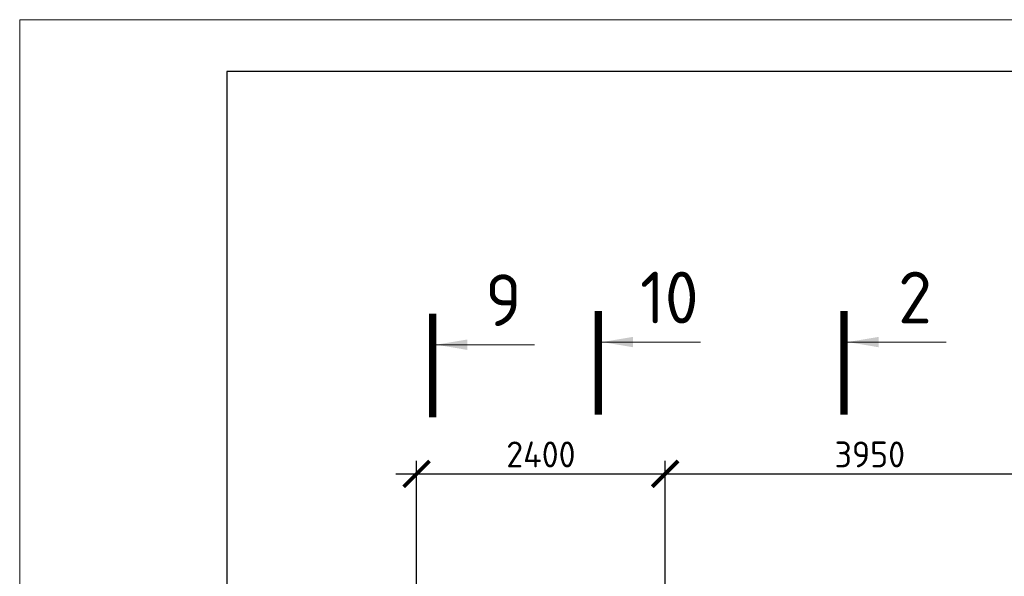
# Model space of a CAD drawing. Header units: millimetres. Extents: x 376598 to 1249954, y -318491 to -22134.
# Tile 137 of 256: x 577095 to 586600, y -114765 to -109390. Entities that reach past the tile are written whole.
import ezdxf

# ---------------------------------------------------------------- set-up
doc = ezdxf.new("R2010")
doc.units = ezdxf.units.MM
for name, color, linetype, lineweight in [('РАЗМЕРЫ', 1, 'Continuous', 9), ('ТОНКИЕ', 7, 'Continuous', 9), ('Узлы', 7, 'Continuous', 0)]:
    doc.layers.add(name, color=color, linetype=linetype, lineweight=lineweight)
doc.layers.add('ТОЛСТЫЕ_ОСНОВНЫЕ', color=6, linetype='Continuous')
doc.styles.add('GOST-2.304_Type-B', font='GOST_Common.ttf')
doc.dimstyles.new('СПДС', dxfattribs={"dimscale": 100, "dimtxt": 2.5, "dimasz": 2.5, "dimexe": 1.25, "dimexo": 0, "dimtad": 1, "dimdec": 0, "dimtxsty": 'GOST-2.304_Type-B', "dimblk": 'ARCHTICK', "dimcen": 2.5, "dimdle": 2, "dimadec": 0, "dimazin": 2, "dimtfac": 0.75, "dimtdec": 0, "dimtmove": 1, "dimatfit": 3, "dimfxl": 1, "dimtolj": 1, "dimarcsym": 1})

# ---------------------------------------------------------------- blocks, each defined once
blk = doc.blocks.new('*U2962')
at = {"layer": 'ТОЛСТЫЕ_ОСНОВНЫЕ', "color": 6}
blk.add_lwpolyline([(20, 5), (836, 5), (836, 589), (20, 589)], close=True, dxfattribs=at)
at = {"layer": 'ТОНКИЕ'}
blk.add_lwpolyline([(0, 0), (841, 0), (841, 594), (0, 594)], close=True, dxfattribs=at)
blk = doc.blocks.new('_ArchTick')
at = {"color": 0, "linetype": 'ByBlock', "const_width": 0.15}
blk.add_lwpolyline([(-0.5, -0.5), (0.5, 0.5)], dxfattribs=at)
blk = doc.blocks.new('*D1244')
at = {"layer": 'DEFPOINTS', "color": 0, "lineweight": 0, "transparency": 16777216}
for p in [(583326.9, -113775.7), (583326.9, -116004.8), (580926.9, -116129.8)]:
    blk.add_point(p, dxfattribs=at)
at = {"layer": 'РАЗМЕРЫ', "color": 0, "lineweight": -2, "transparency": 16777216}
for p, q in [((580926.9, -116129.8), (580926.9, -113650.7)), ((583326.9, -116004.8), (583326.9, -113650.7)), ((580726.9, -113775.7), (583526.9, -113775.7))]:
    blk.add_line(p, q, dxfattribs=at)
at = {"layer": 'РАЗМЕРЫ', "color": 0, "lineweight": -2, "transparency": 16777216, "xscale": 250, "yscale": 250, "zscale": 250, "rotation": 180}
blk.add_blockref('_ArchTick', (580926.9, -113775.7), dxfattribs=at)
at = {"layer": 'РАЗМЕРЫ', "color": 0, "lineweight": -2, "transparency": 16777216, "xscale": 250, "yscale": 250, "zscale": 250}
blk.add_blockref('_ArchTick', (583326.9, -113775.7), dxfattribs=at)
at = {"layer": 'РАЗМЕРЫ', "color": 0, "lineweight": 0, "transparency": 16777216, "insert": (582126.9, -113588.2), "char_height": 250, "attachment_point": 5, "style": 'GOST-2.304_Type-B'}
blk.add_mtext('\\A1;2400', dxfattribs=at)
blk = doc.blocks.new('*D1245')
at = {"layer": 'DEFPOINTS', "color": 0, "lineweight": 0, "transparency": 16777216}
for p in [(587276.9, -113775.7), (583326.9, -116004.8), (587276.9, -116004.8)]:
    blk.add_point(p, dxfattribs=at)
at = {"layer": 'РАЗМЕРЫ', "color": 0, "lineweight": -2, "transparency": 16777216}
for p, q in [((583326.9, -116004.8), (583326.9, -113650.7)), ((587276.9, -116004.8), (587276.9, -113650.7)), ((583126.9, -113775.7), (587476.9, -113775.7))]:
    blk.add_line(p, q, dxfattribs=at)
at = {"layer": 'РАЗМЕРЫ', "color": 0, "lineweight": -2, "transparency": 16777216, "xscale": 250, "yscale": 250, "zscale": 250, "rotation": 180}
blk.add_blockref('_ArchTick', (583326.9, -113775.7), dxfattribs=at)
at = {"layer": 'РАЗМЕРЫ', "color": 0, "lineweight": -2, "transparency": 16777216, "xscale": 250, "yscale": 250, "zscale": 250}
blk.add_blockref('_ArchTick', (587276.9, -113775.7), dxfattribs=at)
at = {"layer": 'РАЗМЕРЫ', "color": 0, "lineweight": 0, "transparency": 16777216, "insert": (585301.9, -113588.2), "char_height": 250, "attachment_point": 5, "style": 'GOST-2.304_Type-B'}
blk.add_mtext('\\A1;3950', dxfattribs=at)

msp = doc.modelspace()

# ---------------------------------------------------------------- linework, layer by layer
at = {"layer": 'Узлы', "color": 1, "linetype": 'Continuous', "lineweight": 0}
for p, q in [((581115.9, -112528.6, 200), (582065.9, -112528.6, 200)), ((582716.8, -112503.1, 200), (583666.8, -112503.1, 200)), ((585088.1, -112503.1, 200), (586038.1, -112503.1, 200))]:
    msp.add_line(p, q, dxfattribs=at)
at = {"layer": 'Узлы', "color": 1, "linetype": 'Continuous', "lineweight": 0, "const_width": 70, "elevation": 200}
for points in [[(581080.9, -112228.6), (581080.9, -113228.6)], [(582681.8, -112203.1), (582681.8, -113203.1)], [(585053.1, -112203.1), (585053.1, -113203.1)]]:
    msp.add_lwpolyline(points, dxfattribs=at)
at = {"layer": 'Узлы', "color": 1, "linetype": 'Continuous', "lineweight": 0}
for points in [[(581115.9, -112528.6, 200), (581416.3, -112578.9, 200), (581416.3, -112478.3, 200)], [(582716.8, -112503.1, 200), (583017.3, -112553.4, 200), (583017.3, -112452.9, 200)], [(585088.1, -112503.1, 200), (585388.5, -112553.4, 200), (585388.5, -112452.9, 200)]]:
    msp.add_solid(points, dxfattribs=at)

# ---------------------------------------------------------------- block references
at = {"xscale": 100, "yscale": 100, "zscale": 100}
msp.add_blockref('*U2962', (577095.4, -168789.7, 3100), dxfattribs=at)

# ---------------------------------------------------------------- texts
at = {"layer": 'Узлы', "color": 1, "linetype": 'Continuous', "lineweight": 0, "char_height": 500, "attachment_point": 5, "style": 'GOST-2.304_Type-B'}
for s, width, insert in [('9', 500, (581765.9, -112098.6, 200)), ('10', 723.88, (583366.8, -112073.1, 200)), ('2', 723.88, (585738.1, -112073.1, 200))]:
    msp.add_mtext_dynamic_manual_height_columns(s, width=width, gutter_width=25, heights=[0], dxfattribs=dict(at, insert=insert))

# ---------------------------------------------------------------- dimensions: what is measured, and where the dimension line sits
at = {"layer": 'РАЗМЕРЫ', "color": 4, "lineweight": 0}
for base, p1, p2, picture, middle in [((583326.9, -113775.7), (580926.9, -116129.8), (583326.9, -116004.8), '*D1244', (582126.9, -113588.2)), ((587276.9, -113775.7), (583326.9, -116004.8), (587276.9, -116004.8), '*D1245', (585301.9, -113588.2))]:
    dim = msp.add_linear_dim(base=base, p1=p1, p2=p2, dimstyle='СПДС', dxfattribs=at)
    dim.commit()
    dim.dimension.update_dxf_attribs({"geometry": picture, "text_midpoint": middle})

doc.saveas('drawing.dxf')
